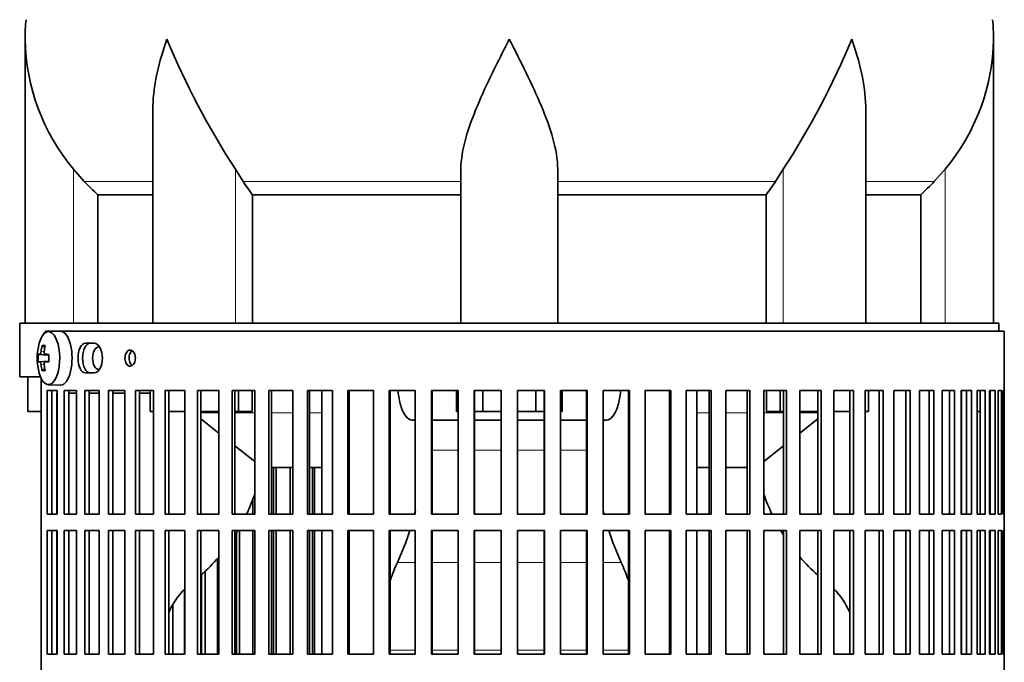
# Model space of a CAD drawing. Header units: millimetres. Extents: x 160 to 756, y -850 to 1272.
# Tile 11 of 15: x 503 to 686, y 257 to 376. Entities that reach past the tile are written whole.
import ezdxf

# ---------------------------------------------------------------- set-up
doc = ezdxf.new("R2010")
doc.units = ezdxf.units.MM
for name, color, linetype in [('M5X8_UNI7687', 7, 'Continuous'), ('VSI134_DIFFUSORE', 7, 'Continuous'), ('VSI134_FILTRO_A', 7, 'Continuous'), ('VSI134_FILTRO_B', 7, 'Continuous'), ('VSI134_SUPPORTO_', 7, 'Continuous')]:
    doc.layers.add(name, color=color, linetype=linetype)

# ---------------------------------------------------------------- blocks, each defined once
blk = doc.blocks.new('SE3')
at = {"layer": 'M5X8_UNI7687', "color": 7, "linetype": 'Continuous', "lineweight": 35}
for p, q in [((510.65, 318.18), (508.38, 318.11)), ((507.21, 315.52), (507.72, 315.13)), ((506.52, 313.88), (508.49, 313.73)), ((507.82, 313.89), (508.49, 313.83)), ((506.52, 312.49), (508.49, 312.63)), ((507.21, 310.85), (507.72, 311.24)), ((508.49, 312.54), (507.82, 312.47)), ((508.38, 308.25), (510.65, 308.18))]:
    blk.add_line(p, q, dxfattribs=at)
at = {"layer": 'M5X8_UNI7687', "color": 4, "linetype": 'Continuous', "lineweight": 9}
for p, q in [((508.49, 313.74), (506.81, 313.89)), ((507.02, 314.39), (507.63, 314.34)), ((507.83, 313.89), (508.49, 313.83)), ((506.81, 312.47), (508.49, 312.63)), ((507.63, 312.03), (507.02, 311.98)), ((508.49, 312.54), (507.83, 312.47))]:
    blk.add_line(p, q, dxfattribs=at)
at = {"layer": 'M5X8_UNI7687', "color": 7, "linetype": 'Continuous', "lineweight": 35}
for centre, radius, start, end in [((516.3, 313.18), 10, 163.7273, 196.2727), ((515.92, 313.18), 9.42, 175.7871, 184.2129)]:
    blk.add_arc(centre, radius, start, end, dxfattribs=at)
for centre, major_axis, ratio, start_param, end_param in [((508.41, 313.18), (0, 4.93), 0.422618, 0, 0.966337), ((508.41, 313.18), (0, 4.93), 0.422618, 2.175256, 6.283185), ((510.68, 313.18), (0, -5), 0.422618, 0, 3.154553), ((516.35, 313.18), (0, 10), 0.939693, 1.335108, 1.449667), ((514.3, 310.12), (-7.75, 5.06), 0.247104, -0.4365, -0.286808), ((516.22, 313.18), (0, 10), 0.866025, 1.335108, 1.449667), ((516.28, 313.03), (-9.97, 0.79), 0.036834, -0.313745, -0.199185), ((516.28, 313.03), (-9.97, 0.79), 0.036834, -0.670562, -0.556003), ((513, 313.18), (0, 9.26), 0.488139, 1.49595, 1.645642), ((516.28, 313.34), (-9.97, -0.79), 0.036834, 0.199185, 0.313745), ((516.35, 313.18), (0, -10), 0.939693, 4.833518, 4.948078), ((516.22, 313.18), (0, -10), 0.866025, 4.833518, 4.948078), ((516.28, 313.34), (-9.97, -0.79), 0.036834, 0.556003, 0.670562), ((514.3, 316.25), (-7.75, -5.06), 0.247104, 0.286808, 0.4365)]:
    blk.add_ellipse(centre, major_axis=major_axis, ratio=ratio, start_param=start_param, end_param=end_param, dxfattribs=at)
for points in [[(506.81, 313.89), (506.82, 313.89), (506.83, 313.9), (506.84, 313.9), (506.86, 313.92), (506.88, 313.93), (506.89, 313.95), (506.91, 313.98), (506.92, 314.01), (506.94, 314.04), (506.95, 314.08), (506.97, 314.12), (506.98, 314.16), (506.99, 314.2), (507, 314.25), (507.01, 314.29), (507.02, 314.34), (507.02, 314.37), (507.02, 314.39)], [(507.62, 314.39), (507.62, 314.37), (507.62, 314.34), (507.62, 314.29), (507.62, 314.25), (507.62, 314.2), (507.63, 314.16), (507.64, 314.12), (507.65, 314.08), (507.66, 314.04), (507.68, 314.01), (507.7, 313.98), (507.72, 313.95), (507.74, 313.93), (507.76, 313.92), (507.78, 313.9), (507.81, 313.9), (507.82, 313.89), (507.83, 313.89)], [(507.02, 311.98), (507.02, 311.99), (507.02, 312.03), (507.01, 312.07), (507, 312.12), (506.99, 312.16), (506.98, 312.21), (506.97, 312.25), (506.95, 312.29), (506.94, 312.33), (506.92, 312.36), (506.91, 312.39), (506.89, 312.41), (506.88, 312.43), (506.86, 312.45), (506.84, 312.46), (506.83, 312.47), (506.82, 312.47), (506.81, 312.47)], [(507.83, 312.47), (507.82, 312.47), (507.81, 312.47), (507.78, 312.46), (507.76, 312.45), (507.74, 312.43), (507.72, 312.41), (507.7, 312.39), (507.68, 312.36), (507.66, 312.33), (507.65, 312.29), (507.64, 312.25), (507.63, 312.21), (507.62, 312.16), (507.62, 312.12), (507.62, 312.07), (507.62, 312.03), (507.62, 311.99), (507.62, 311.98)]]:
    blk.add_open_spline(points, degree=3, dxfattribs=at)
at = {"layer": 'VSI134_DIFFUSORE', "color": 7, "linetype": 'Continuous', "lineweight": 35}
for p, q in [((504.06, 372.42), (504.06, 319.68)), ((684.06, 319.68), (684.06, 372.42)), ((527.78, 359.04), (527.78, 319.68)), ((660.33, 319.68), (660.33, 359.04)), ((515.07, 345.98), (513.06, 348.28)), ((544.57, 345.98), (543.15, 348.28)), ((585.06, 319.68), (585.06, 348.28)), ((603.06, 319.68), (603.06, 348.28)), ((644.97, 348.28), (643.55, 345.98)), ((675.06, 348.28), (673.05, 345.98)), ((517.59, 343.54), (527.78, 343.54)), ((517.59, 319.68), (517.59, 343.54)), ((546.35, 343.54), (585.06, 343.54)), ((546.35, 319.68), (546.35, 343.54)), ((603.06, 343.54), (641.77, 343.54)), ((641.77, 343.54), (641.77, 319.68)), ((660.33, 343.54), (670.53, 343.54)), ((670.53, 343.54), (670.53, 319.68))]:
    blk.add_line(p, q, dxfattribs=at)
at = {"layer": 'VSI134_DIFFUSORE', "color": 4, "linetype": 'Continuous', "lineweight": 9}
for p, q in [((513.06, 319.68), (513.06, 348.28)), ((543.15, 319.68), (543.15, 348.28)), ((644.97, 319.68), (644.97, 348.28)), ((675.06, 319.68), (675.06, 348.28)), ((527.78, 345.98), (515.07, 345.98)), ((585.06, 345.98), (544.57, 345.98)), ((603.06, 345.98), (643.55, 345.98)), ((660.33, 345.98), (673.05, 345.98))]:
    blk.add_line(p, q, dxfattribs=at)
at = {"layer": 'VSI134_DIFFUSORE', "color": 7, "linetype": 'Continuous', "lineweight": 35}
for centre, radius, start, end in [((542.56, 372.41), 38.5, 174.5826, 180.0014), ((645.56, 372.41), 38.5, 359.9671, 5.4174), ((542.75, 373.09), 38.7, 181.0158, 219.8906), ((668.74, 429.94), 149.81, 202.5842, 213.0334), ((519.38, 429.94), 149.81, 326.9666, 337.4158), ((645.37, 373.09), 38.7, 320.1094, 358.9842), ((577.68, 368.2), 39.88, 213.8582, 218.2062), ((610.43, 368.2), 39.88, 321.7938, 326.1418)]:
    blk.add_arc(centre, radius, start, end, dxfattribs=at)
for points, knots in [([(527.78, 359.03), (527.78, 359.35), (527.79, 359.68), (527.94, 364.05), (528.92, 368.26), (530.42, 372.41)], [0.4601729, 0.4601729, 0.4601729, 0.4601729, 0.5, 0.5, 1, 1, 1, 1]), ([(585.06, 348.28), (585.06, 350.11), (585.42, 352.05), (586.52, 355.99), (587.26, 358), (588.98, 362.1), (589.93, 364.14), (591.44, 367.22), (591.95, 368.25), (592.99, 370.32), (593.53, 371.38), (594.06, 372.41)], [0, 0, 0, 0, 0.25, 0.25, 0.5, 0.5, 0.75, 0.75, 0.875, 0.875, 1, 1, 1, 1]), ([(603.06, 348.28), (603.06, 350.11), (602.71, 352.01), (601.61, 355.97), (600.86, 357.98), (598.32, 364.05), (596.17, 368.26), (594.06, 372.41)], [0, 0, 0, 0, 0.25, 0.25, 0.5, 0.5, 1, 1, 1, 1]), ([(660.33, 359.03), (660.33, 359.35), (660.33, 359.68), (660.18, 364.05), (659.19, 368.26), (657.7, 372.41)], [0.4601729, 0.4601729, 0.4601729, 0.4601729, 0.5, 0.5, 1, 1, 1, 1])]:
    blk.add_open_spline(points, degree=3, knots=knots, dxfattribs=at)
for points in [[(517.59, 343.54), (516.71, 344.32), (515.88, 345.14), (515.07, 345.98)], [(673.05, 345.98), (672.24, 345.14), (671.4, 344.32), (670.53, 343.54)]]:
    blk.add_open_spline(points, degree=3, dxfattribs=at)
at = {"layer": 'VSI134_FILTRO_A', "color": 7, "linetype": 'Continuous', "lineweight": 35}
for p, q in [((686.06, 318.18), (508.09, 318.18)), ((686.06, 117.18), (686.06, 318.18)), ((516.9, 315.93), (515.28, 315.93)), ((507.07, 309.41), (507.07, 125.96)), ((515.28, 310.43), (516.9, 310.43)), ((508.14, 307.18), (508.14, 284.18)), ((510.05, 307.18), (508.14, 307.18)), ((509.06, 307.18), (509.06, 284.18)), ((510.05, 307.18), (510.05, 284.18)), ((511.33, 307.18), (511.33, 284.18)), ((513.64, 307.18), (511.33, 307.18)), ((512.22, 307.18), (512.22, 284.18)), ((513.64, 307.18), (513.64, 284.18)), ((515.15, 307.18), (515.15, 284.18)), ((517.84, 307.18), (515.15, 307.18)), ((515.99, 307.18), (515.99, 284.18)), ((517.84, 307.18), (517.84, 284.18)), ((519.57, 307.18), (519.57, 284.18)), ((522.62, 307.18), (519.57, 307.18)), ((520.37, 307.18), (520.37, 284.18)), ((522.62, 307.18), (522.62, 284.18)), ((524.56, 307.18), (524.56, 284.18)), ((527.94, 307.18), (524.56, 307.18)), ((525.3, 307.18), (525.3, 284.18)), ((527.94, 307.18), (527.94, 284.18)), ((530.08, 307.18), (530.08, 284.18)), ((533.77, 307.18), (530.08, 307.18)), ((530.76, 307.18), (530.76, 284.18)), ((533.77, 307.18), (533.77, 284.18)), ((536.09, 307.18), (536.09, 284.18)), ((540.06, 307.18), (536.09, 307.18)), ((536.7, 307.18), (536.7, 284.18)), ((540.06, 307.18), (540.06, 284.18)), ((542.54, 307.18), (542.54, 284.18)), ((546.75, 307.18), (542.54, 307.18)), ((543.07, 307.18), (543.07, 284.18)), ((546.75, 307.18), (546.75, 284.18)), ((549.38, 307.18), (549.38, 284.18)), ((553.81, 307.18), (549.38, 307.18)), ((549.84, 307.18), (549.84, 284.18)), ((553.81, 307.18), (553.81, 284.18)), ((556.55, 307.18), (556.55, 284.18)), ((561.17, 307.18), (556.55, 307.18)), ((556.94, 307.18), (556.94, 284.18)), ((561.17, 307.18), (561.17, 284.18)), ((564.02, 307.18), (564.02, 284.18)), ((568.79, 307.18), (564.02, 307.18)), ((564.32, 307.18), (564.32, 284.18)), ((568.79, 307.18), (568.79, 284.18)), ((571.71, 307.18), (571.71, 284.18)), ((576.59, 307.18), (571.71, 307.18)), ((571.93, 307.18), (571.93, 284.18)), ((576.59, 307.18), (576.59, 284.18)), ((579.58, 307.18), (579.58, 284.18)), ((584.53, 307.18), (579.58, 307.18)), ((579.71, 307.18), (579.71, 284.18)), ((584.53, 307.18), (584.53, 284.18)), ((587.55, 307.18), (587.55, 284.18)), ((592.54, 307.18), (587.55, 307.18)), ((587.59, 307.18), (587.59, 284.18)), ((592.54, 307.18), (592.54, 284.18)), ((595.57, 307.18), (595.57, 284.18)), ((600.57, 307.18), (595.57, 307.18)), ((600.52, 307.18), (600.52, 284.18)), ((600.57, 307.18), (600.57, 284.18)), ((603.58, 307.18), (603.58, 284.18)), ((608.54, 307.18), (603.58, 307.18)), ((608.41, 307.18), (608.41, 284.18)), ((608.54, 307.18), (608.54, 284.18)), ((611.52, 307.18), (611.52, 284.18)), ((616.4, 307.18), (611.52, 307.18)), ((616.19, 307.18), (616.19, 284.18)), ((616.4, 307.18), (616.4, 284.18)), ((619.33, 307.18), (619.33, 284.18)), ((624.1, 307.18), (619.33, 307.18)), ((623.8, 307.18), (623.8, 284.18)), ((624.1, 307.18), (624.1, 284.18)), ((626.94, 307.18), (626.94, 284.18)), ((631.56, 307.18), (626.94, 307.18)), ((631.18, 307.18), (631.18, 284.18)), ((631.56, 307.18), (631.56, 284.18)), ((634.31, 307.18), (634.31, 284.18)), ((638.74, 307.18), (634.31, 307.18)), ((638.28, 307.18), (638.28, 284.18)), ((638.74, 307.18), (638.74, 284.18)), ((641.36, 307.18), (641.36, 284.18)), ((645.58, 307.18), (641.36, 307.18)), ((645.04, 307.18), (645.04, 284.18)), ((645.58, 307.18), (645.58, 284.18)), ((648.06, 307.18), (648.06, 284.18)), ((652.03, 307.18), (648.06, 307.18)), ((651.42, 307.18), (651.42, 284.18)), ((652.03, 307.18), (652.03, 284.18)), ((654.35, 307.18), (654.35, 284.18)), ((658.03, 307.18), (654.35, 307.18)), ((657.36, 307.18), (657.36, 284.18)), ((658.03, 307.18), (658.03, 284.18)), ((663.55, 307.18), (660.17, 307.18)), ((660.17, 307.18), (660.17, 284.18)), ((662.81, 307.18), (662.81, 284.18)), ((663.55, 307.18), (663.55, 284.18)), ((668.54, 307.18), (665.5, 307.18)), ((665.5, 307.18), (665.5, 284.18)), ((667.75, 307.18), (667.75, 284.18)), ((668.54, 307.18), (668.54, 284.18)), ((672.96, 307.18), (670.28, 307.18)), ((670.28, 307.18), (670.28, 284.18)), ((672.12, 307.18), (672.12, 284.18)), ((672.96, 307.18), (672.96, 284.18)), ((676.79, 307.18), (674.48, 307.18)), ((674.48, 307.18), (674.48, 284.18)), ((675.9, 307.18), (675.9, 284.18)), ((676.79, 307.18), (676.79, 284.18)), ((679.98, 307.18), (678.07, 307.18)), ((678.07, 307.18), (678.07, 284.18)), ((679.06, 307.18), (679.06, 284.18)), ((679.98, 307.18), (679.98, 284.18)), ((682.52, 307.18), (681.02, 307.18)), ((681.02, 307.18), (681.02, 284.18)), ((681.57, 307.18), (681.57, 284.18)), ((682.52, 307.18), (682.52, 284.18)), ((684.38, 307.18), (683.3, 307.18)), ((683.3, 307.18), (683.3, 284.18)), ((683.41, 307.18), (683.41, 284.18)), ((684.38, 307.18), (684.38, 284.18)), ((685.56, 307.18), (684.91, 307.18)), ((684.91, 307.18), (684.91, 284.18)), ((685.56, 307.18), (685.56, 284.18)), ((686.05, 307.18), (685.83, 307.18)), ((685.83, 307.18), (685.83, 284.18)), ((686.05, 307.18), (686.05, 284.18)), ((510.05, 284.18), (508.14, 284.18)), ((513.64, 284.18), (511.33, 284.18)), ((517.84, 284.18), (515.15, 284.18)), ((522.62, 284.18), (519.57, 284.18)), ((527.94, 284.18), (524.56, 284.18)), ((533.77, 284.18), (530.08, 284.18)), ((540.06, 284.18), (536.09, 284.18)), ((546.75, 284.18), (542.54, 284.18)), ((553.81, 284.18), (549.38, 284.18)), ((561.17, 284.18), (556.55, 284.18)), ((568.79, 284.18), (564.02, 284.18)), ((576.59, 284.18), (571.71, 284.18)), ((584.53, 284.18), (579.58, 284.18)), ((592.54, 284.18), (587.55, 284.18)), ((600.57, 284.18), (595.57, 284.18)), ((608.54, 284.18), (603.58, 284.18)), ((616.4, 284.18), (611.52, 284.18)), ((624.1, 284.18), (619.33, 284.18)), ((631.56, 284.18), (626.94, 284.18)), ((638.74, 284.18), (634.31, 284.18)), ((645.58, 284.18), (641.36, 284.18)), ((652.03, 284.18), (648.06, 284.18)), ((658.03, 284.18), (654.35, 284.18)), ((663.55, 284.18), (660.17, 284.18)), ((668.54, 284.18), (665.5, 284.18)), ((672.96, 284.18), (670.28, 284.18)), ((676.79, 284.18), (674.48, 284.18)), ((679.98, 284.18), (678.07, 284.18)), ((682.52, 284.18), (681.02, 284.18)), ((684.38, 284.18), (683.3, 284.18)), ((685.56, 284.18), (684.91, 284.18)), ((686.05, 284.18), (685.83, 284.18)), ((508.14, 281.18), (508.14, 258.18)), ((510.05, 281.18), (508.14, 281.18)), ((509.06, 281.18), (509.06, 258.18)), ((510.05, 281.18), (510.05, 258.18)), ((511.33, 281.18), (511.33, 258.18)), ((513.64, 281.18), (511.33, 281.18)), ((512.22, 281.18), (512.22, 258.18)), ((513.64, 281.18), (513.64, 258.18)), ((515.15, 281.18), (515.15, 258.18)), ((517.84, 281.18), (515.15, 281.18)), ((515.99, 281.18), (515.99, 258.18)), ((517.84, 281.18), (517.84, 258.18)), ((519.57, 281.18), (519.57, 258.18)), ((522.62, 281.18), (519.57, 281.18)), ((520.37, 281.18), (520.37, 258.18)), ((522.62, 281.18), (522.62, 258.18)), ((524.56, 281.18), (524.56, 258.18)), ((527.94, 281.18), (524.56, 281.18)), ((525.3, 281.18), (525.3, 258.18)), ((527.94, 281.18), (527.94, 258.18)), ((530.08, 281.18), (530.08, 258.18)), ((533.77, 281.18), (530.08, 281.18)), ((530.76, 281.18), (530.76, 258.18)), ((533.77, 281.18), (533.77, 258.18)), ((536.09, 281.18), (536.09, 258.18)), ((540.06, 281.18), (536.09, 281.18)), ((536.7, 281.18), (536.7, 258.18)), ((540.06, 281.18), (540.06, 258.18)), ((542.54, 281.18), (542.54, 258.18)), ((546.75, 281.18), (542.54, 281.18)), ((543.07, 281.18), (543.07, 258.18)), ((546.75, 281.18), (546.75, 258.18)), ((549.38, 281.18), (549.38, 258.18)), ((553.81, 281.18), (549.38, 281.18)), ((549.84, 281.18), (549.84, 258.18)), ((553.81, 281.18), (553.81, 258.18)), ((556.55, 281.18), (556.55, 258.18)), ((561.17, 281.18), (556.55, 281.18)), ((556.94, 281.18), (556.94, 258.18)), ((561.17, 281.18), (561.17, 258.18)), ((564.02, 281.18), (564.02, 258.18)), ((568.79, 281.18), (564.02, 281.18)), ((564.32, 281.18), (564.32, 258.18)), ((568.79, 281.18), (568.79, 258.18)), ((571.71, 281.18), (571.71, 258.18)), ((576.59, 281.18), (571.71, 281.18)), ((571.93, 281.18), (571.93, 258.18)), ((576.59, 281.18), (576.59, 258.18)), ((579.58, 281.18), (579.58, 258.18)), ((584.53, 281.18), (579.58, 281.18)), ((579.71, 281.18), (579.71, 258.18)), ((584.53, 281.18), (584.53, 258.18)), ((587.55, 281.18), (587.55, 258.18)), ((592.54, 281.18), (587.55, 281.18)), ((587.59, 281.18), (587.59, 258.18)), ((592.54, 281.18), (592.54, 258.18)), ((595.57, 281.18), (595.57, 258.18)), ((600.57, 281.18), (595.57, 281.18)), ((600.52, 281.18), (600.52, 258.18)), ((600.57, 281.18), (600.57, 258.18)), ((603.58, 281.18), (603.58, 258.18)), ((608.54, 281.18), (603.58, 281.18)), ((608.41, 281.18), (608.41, 258.18)), ((608.54, 281.18), (608.54, 258.18)), ((611.52, 281.18), (611.52, 258.18)), ((616.4, 281.18), (611.52, 281.18)), ((616.19, 281.18), (616.19, 258.18)), ((616.4, 281.18), (616.4, 258.18)), ((619.33, 281.18), (619.33, 258.18)), ((624.1, 281.18), (619.33, 281.18)), ((623.8, 281.18), (623.8, 258.18)), ((624.1, 281.18), (624.1, 258.18)), ((626.94, 281.18), (626.94, 258.18)), ((631.56, 281.18), (626.94, 281.18)), ((631.18, 281.18), (631.18, 258.18)), ((631.56, 281.18), (631.56, 258.18)), ((634.31, 281.18), (634.31, 258.18)), ((638.74, 281.18), (634.31, 281.18)), ((638.28, 281.18), (638.28, 258.18)), ((638.74, 281.18), (638.74, 258.18)), ((641.36, 281.18), (641.36, 258.18)), ((645.58, 281.18), (641.36, 281.18)), ((645.04, 281.18), (645.04, 258.18)), ((645.58, 281.18), (645.58, 258.18)), ((648.06, 281.18), (648.06, 258.18)), ((652.03, 281.18), (648.06, 281.18)), ((651.42, 281.18), (651.42, 258.18)), ((652.03, 281.18), (652.03, 258.18)), ((654.35, 281.18), (654.35, 258.18)), ((658.03, 281.18), (654.35, 281.18)), ((657.36, 281.18), (657.36, 258.18)), ((658.03, 281.18), (658.03, 258.18)), ((663.55, 281.18), (660.17, 281.18)), ((660.17, 281.18), (660.17, 258.18)), ((662.81, 281.18), (662.81, 258.18)), ((663.55, 281.18), (663.55, 258.18)), ((668.54, 281.18), (665.5, 281.18)), ((665.5, 281.18), (665.5, 258.18)), ((667.75, 281.18), (667.75, 258.18)), ((668.54, 281.18), (668.54, 258.18)), ((672.96, 281.18), (670.28, 281.18)), ((670.28, 281.18), (670.28, 258.18)), ((672.12, 281.18), (672.12, 258.18)), ((672.96, 281.18), (672.96, 258.18)), ((676.79, 281.18), (674.48, 281.18)), ((674.48, 281.18), (674.48, 258.18)), ((675.9, 281.18), (675.9, 258.18)), ((676.79, 281.18), (676.79, 258.18)), ((679.98, 281.18), (678.07, 281.18)), ((678.07, 281.18), (678.07, 258.18)), ((679.06, 281.18), (679.06, 258.18)), ((679.98, 281.18), (679.98, 258.18)), ((682.52, 281.18), (681.02, 281.18)), ((681.02, 281.18), (681.02, 258.18)), ((681.57, 281.18), (681.57, 258.18)), ((682.52, 281.18), (682.52, 258.18)), ((684.38, 281.18), (683.3, 281.18)), ((683.3, 281.18), (683.3, 258.18)), ((683.41, 281.18), (683.41, 258.18)), ((684.38, 281.18), (684.38, 258.18)), ((685.56, 281.18), (684.91, 281.18)), ((684.91, 281.18), (684.91, 258.18)), ((685.56, 281.18), (685.56, 258.18)), ((686.05, 281.18), (685.83, 281.18)), ((685.83, 281.18), (685.83, 258.18)), ((686.05, 281.18), (686.05, 258.18)), ((510.05, 258.18), (508.14, 258.18)), ((513.64, 258.18), (511.33, 258.18)), ((517.84, 258.18), (515.15, 258.18)), ((522.62, 258.18), (519.57, 258.18)), ((527.94, 258.18), (524.56, 258.18)), ((533.77, 258.18), (530.08, 258.18)), ((540.06, 258.18), (536.09, 258.18)), ((546.75, 258.18), (542.54, 258.18)), ((553.81, 258.18), (549.38, 258.18)), ((561.17, 258.18), (556.55, 258.18)), ((568.79, 258.18), (564.02, 258.18)), ((576.59, 258.18), (571.71, 258.18)), ((584.53, 258.18), (579.58, 258.18)), ((592.54, 258.18), (587.55, 258.18)), ((600.57, 258.18), (595.57, 258.18)), ((608.54, 258.18), (603.58, 258.18)), ((616.4, 258.18), (611.52, 258.18)), ((624.1, 258.18), (619.33, 258.18)), ((631.56, 258.18), (626.94, 258.18)), ((638.74, 258.18), (634.31, 258.18)), ((645.58, 258.18), (641.36, 258.18)), ((652.03, 258.18), (648.06, 258.18)), ((658.03, 258.18), (654.35, 258.18)), ((663.55, 258.18), (660.17, 258.18)), ((668.54, 258.18), (665.5, 258.18)), ((672.96, 258.18), (670.28, 258.18)), ((676.79, 258.18), (674.48, 258.18)), ((679.98, 258.18), (678.07, 258.18)), ((682.52, 258.18), (681.02, 258.18)), ((684.38, 258.18), (683.3, 258.18)), ((685.56, 258.18), (684.91, 258.18)), ((686.05, 258.18), (685.83, 258.18))]:
    blk.add_line(p, q, dxfattribs=at)
for points, knots in [([(508.09, 318.18), (508.02, 318.18), (507.95, 318.16), (507.82, 318.09), (507.75, 318.03), (507.63, 317.88), (507.57, 317.79), (507.48, 317.6), (507.44, 317.52), (507.41, 317.43)], [0, 0, 0, 0, 0.125, 0.125, 0.25, 0.25, 0.375, 0.375, 0.4609222, 0.4609222, 0.4609222, 0.4609222]), ([(515.28, 315.93), (514.91, 315.93), (514.55, 315.64), (514.04, 314.62), (513.9, 313.9), (513.9, 312.47), (514.04, 311.75), (514.55, 310.73), (514.91, 310.43), (515.28, 310.43)], [0, 0, 0, 0, 0.25, 0.25, 0.5, 0.5, 0.75, 0.75, 1, 1, 1, 1]), ([(516.14, 310.43), (515.76, 310.43), (515.4, 310.73), (514.9, 311.75), (514.75, 312.46), (514.75, 313.9), (514.9, 314.61), (515.41, 315.64), (515.76, 315.93), (516.14, 315.93)], [0, 0, 0, 0, 0.25, 0.25, 0.5, 0.5, 0.75, 0.75, 1, 1, 1, 1]), ([(516.9, 315.93), (517.3, 315.93), (517.69, 315.64), (518.26, 314.62), (518.43, 313.9), (518.43, 312.47), (518.27, 311.75), (517.69, 310.73), (517.3, 310.43), (516.9, 310.43)], [0, 0, 0, 0, 0.25, 0.25, 0.5, 0.5, 0.75, 0.75, 1, 1, 1, 1]), ([(522.63, 313.18), (522.63, 313.35), (522.65, 313.52), (522.68, 313.68), (522.72, 313.84), (522.77, 313.99), (522.83, 314.12), (522.9, 314.25), (522.98, 314.37), (523.07, 314.46), (523.16, 314.54), (523.27, 314.61), (523.37, 314.65), (523.48, 314.68), (523.59, 314.69), (523.69, 314.67), (523.8, 314.65), (523.91, 314.61), (524.01, 314.53), (524.1, 314.46), (524.19, 314.36), (524.27, 314.24), (524.35, 314.12), (524.41, 313.98), (524.46, 313.83), (524.51, 313.67), (524.54, 313.51), (524.55, 313.34), (524.55, 313.29), (524.56, 313.24), (524.56, 313.18), (524.56, 313.02), (524.54, 312.85), (524.5, 312.69), (524.46, 312.53), (524.41, 312.38), (524.34, 312.25), (524.27, 312.12), (524.19, 312), (524.1, 311.91), (524, 311.82), (523.9, 311.76), (523.79, 311.72), (523.69, 311.68), (523.58, 311.67), (523.47, 311.69), (523.36, 311.71), (523.26, 311.76), (523.16, 311.83), (523.07, 311.91), (522.98, 312.01), (522.9, 312.13), (522.83, 312.25), (522.76, 312.39), (522.72, 312.54), (522.67, 312.69), (522.64, 312.86), (522.63, 313.03), (522.63, 313.08), (522.63, 313.13), (522.63, 313.18)], [0, 0, 0, 0, 0.053705, 0.053705, 0.053705, 0.107409, 0.107409, 0.107409, 0.161118, 0.161118, 0.161118, 0.21483, 0.21483, 0.21483, 0.268537, 0.268537, 0.268537, 0.322238, 0.322238, 0.322238, 0.375943, 0.375943, 0.375943, 0.429653, 0.429653, 0.429653, 0.483364, 0.483364, 0.483364, 0.5, 0.5, 0.5, 0.553705, 0.553705, 0.553705, 0.607409, 0.607409, 0.607409, 0.661118, 0.661118, 0.661118, 0.71483, 0.71483, 0.71483, 0.768537, 0.768537, 0.768537, 0.822238, 0.822238, 0.822238, 0.875943, 0.875943, 0.875943, 0.929653, 0.929653, 0.929653, 0.983364, 0.983364, 0.983364, 1, 1, 1, 1]), ([(523.96, 314.56), (523.95, 314.55), (523.94, 314.54), (523.93, 314.53), (523.83, 314.46), (523.74, 314.36), (523.67, 314.24), (523.59, 314.12), (523.53, 313.98), (523.48, 313.83), (523.44, 313.67), (523.41, 313.51), (523.4, 313.34), (523.39, 313.29), (523.39, 313.24), (523.39, 313.18), (523.39, 313.02), (523.41, 312.85), (523.45, 312.69), (523.48, 312.53), (523.53, 312.38), (523.6, 312.25), (523.67, 312.12), (523.75, 312), (523.84, 311.91), (523.88, 311.87), (523.92, 311.84), (523.96, 311.81)], [0.3155206, 0.3155206, 0.3155206, 0.3155206, 0.3222379, 0.3222379, 0.3222379, 0.3759422, 0.3759422, 0.3759422, 0.429653, 0.429653, 0.429653, 0.483364, 0.483364, 0.483364, 0.5, 0.5, 0.5, 0.5537044, 0.5537044, 0.5537044, 0.6074086, 0.6074086, 0.6074086, 0.6611174, 0.6611174, 0.6611174, 0.6840717, 0.6840717, 0.6840717, 0.6840717])]:
    blk.add_open_spline(points, degree=3, knots=knots, dxfattribs=at)
at = {"layer": 'VSI134_FILTRO_B', "color": 7, "linetype": 'Continuous', "lineweight": 35}
for p, q in [((550.24, 292.89), (550.24, 284.18)), ((550.74, 292.89), (550.74, 284.18)), ((553.35, 292.89), (553.35, 284.18)), ((557.46, 292.89), (557.46, 284.18)), ((557.88, 292.89), (557.88, 284.18)), ((546.41, 286.97), (546.41, 284.18)), ((543.36, 280.72), (543.36, 258.18)), ((543.93, 281.18), (543.93, 258.18)), ((546.41, 281.18), (546.41, 258.18)), ((550.24, 281.18), (550.24, 258.18)), ((550.74, 281.18), (550.74, 258.18)), ((553.35, 281.18), (553.35, 258.18)), ((557.46, 281.18), (557.46, 258.18)), ((557.88, 281.18), (557.88, 258.18)), ((539.83, 275.96), (539.83, 258.18)), ((536.86, 272.99), (536.86, 258.18)), ((537.5, 273.57), (537.5, 258.18)), ((533.67, 270.25), (533.67, 258.18)), ((531.5, 267.38), (531.5, 258.18)), ((530.8, 266), (530.8, 258.18))]:
    blk.add_line(p, q, dxfattribs=at)
at = {"layer": 'VSI134_SUPPORTO_', "color": 7, "linetype": 'Continuous', "lineweight": 35}
for p, q in [((685.06, 319.68), (503.06, 319.68)), ((503.06, 319.68), (503.06, 309.68)), ((685.06, 318.18), (685.06, 319.68)), ((506.94, 309.68), (503.06, 309.68)), ((504.56, 303.28), (504.56, 309.68)), ((509.98, 306.68), (509.98, 284.18)), ((510.05, 306.68), (509.98, 306.68)), ((513.64, 306.68), (512.22, 306.68)), ((517.84, 306.68), (515.99, 306.68)), ((522.62, 306.68), (520.37, 306.68)), ((527.3, 306.68), (525.3, 306.68)), ((527.3, 303.28), (527.3, 307.18)), ((543.72, 303.28), (543.72, 307.18)), ((546.26, 303.28), (546.26, 307.18)), ((559.23, 284.18), (559.23, 307.18)), ((584.24, 303.28), (584.24, 307.18)), ((589.15, 303.28), (589.15, 307.18)), ((598.97, 303.28), (598.97, 307.18)), ((603.87, 303.28), (603.87, 307.18)), ((628.88, 284.18), (628.88, 307.18)), ((641.85, 303.28), (641.85, 307.18)), ((644.39, 303.28), (644.39, 307.18)), ((660.81, 303.28), (660.81, 307.18)), ((678.13, 307.18), (678.13, 284.18)), ((507.07, 303.28), (504.56, 303.28)), ((527.94, 303.28), (527.3, 303.28)), ((533.77, 303.28), (530.76, 303.28)), ((540.06, 303.28), (536.7, 303.28)), ((543.72, 303.28), (543.07, 303.28)), ((546.26, 303.28), (543.72, 303.28)), ((584.53, 303.28), (584.24, 303.28)), ((589.15, 303.28), (587.59, 303.28)), ((592.54, 303.28), (589.15, 303.28)), ((598.97, 303.28), (595.57, 303.28)), ((600.52, 303.28), (598.97, 303.28)), ((603.87, 303.28), (603.58, 303.28)), ((644.39, 303.28), (641.85, 303.28)), ((645.04, 303.28), (644.39, 303.28)), ((651.42, 303.28), (648.06, 303.28)), ((657.36, 303.28), (654.35, 303.28)), ((660.81, 303.28), (660.17, 303.28)), ((681.57, 303.28), (681.02, 303.28)), ((683.41, 303.28), (683.3, 303.28)), ((536.7, 301.9), (540.06, 299.25)), ((576.59, 301.68), (575.99, 301.68)), ((584.53, 301.68), (579.71, 301.68)), ((592.54, 301.68), (587.59, 301.68)), ((600.52, 301.68), (595.57, 301.68)), ((608.41, 301.68), (603.58, 301.68)), ((612.13, 301.68), (611.52, 301.68)), ((648.06, 299.25), (651.42, 301.9)), ((543.07, 296.86), (546.75, 293.95)), ((641.36, 293.95), (645.04, 296.86)), ((549.84, 292.89), (553.81, 292.89)), ((556.94, 292.89), (559.23, 292.89)), ((628.88, 292.89), (631.18, 292.89)), ((634.31, 292.89), (638.28, 292.89)), ((509.98, 281.18), (509.98, 258.18)), ((559.23, 258.18), (559.23, 281.18)), ((628.88, 258.18), (628.88, 281.18)), ((678.13, 281.18), (678.13, 258.18))]:
    blk.add_line(p, q, dxfattribs=at)
at = {"layer": 'VSI134_SUPPORTO_', "color": 4, "linetype": 'Continuous', "lineweight": 9}
for p, q in [((540.06, 303.03), (536.7, 303.03)), ((546.75, 303.03), (543.07, 303.03)), ((553.81, 303.03), (549.84, 303.03)), ((559.23, 303.03), (556.94, 303.03)), ((631.18, 303.03), (628.88, 303.03)), ((638.28, 303.03), (634.31, 303.03)), ((645.04, 303.03), (641.36, 303.03)), ((651.42, 303.03), (648.06, 303.03)), ((579.71, 296.08), (584.53, 296.08)), ((587.59, 296.08), (592.54, 296.08)), ((595.57, 296.08), (600.52, 296.08)), ((603.58, 296.08), (608.41, 296.08)), ((573.26, 275.24), (576.59, 275.24)), ((579.71, 275.24), (584.53, 275.24)), ((587.59, 275.24), (592.54, 275.24)), ((595.57, 275.24), (600.52, 275.24)), ((603.58, 275.24), (608.41, 275.24)), ((611.52, 275.24), (614.85, 275.24)), ((571.93, 258.95), (576.59, 258.95)), ((579.71, 258.95), (584.53, 258.95)), ((587.59, 258.95), (592.54, 258.95)), ((595.57, 258.95), (600.52, 258.95)), ((603.58, 258.95), (608.41, 258.95)), ((611.52, 258.95), (616.19, 258.95))]:
    blk.add_line(p, q, dxfattribs=at)
at = {"layer": 'VSI134_SUPPORTO_', "color": 7, "linetype": 'Continuous', "lineweight": 35}
for centre, radius, start, end in [((526.81, 296.81), 51.21, 345.7276, 346.5315), ((661.33, 296.81), 51.24, 193.4782, 194.277), ((526.81, 296.81), 51.21, 335.1004, 342.2404), ((661.33, 296.81), 51.24, 197.7563, 204.8944), ((606.62, 260.18), 36.61, 155.6995, 161.152), ((581.5, 260.18), 36.6, 18.895, 24.3032)]:
    blk.add_arc(centre, radius, start, end, dxfattribs=at)
for centre, major_axis, start_param, end_param in [((516.45, 300.14), (0, -35), 1.097453, 1.214155), ((671.66, 300.14), (0, -35), 5.06903, 5.185732), ((516.45, 300.14), (0, -35), 0.967176, 0.998482), ((671.66, 300.14), (0, -35), -0.998482, -0.967176), ((516.45, 300.14), (0, -35), 0.676569, 0.818266), ((671.66, 300.14), (0, -35), 5.464919, 5.606617), ((543.24, 259.41), (0, 15), 0.752814, 1.121918), ((644.87, 259.41), (0, 15), 5.161267, 5.530371)]:
    blk.add_ellipse(centre, major_axis=major_axis, ratio=0.92388, start_param=start_param, end_param=end_param, dxfattribs=at)
for points, knots in [([(517.74, 315.28), (517.44, 315.28), (517.15, 315.06), (516.73, 314.28), (516.62, 313.73), (516.62, 312.64), (516.73, 312.09), (517.14, 311.31), (517.44, 311.08), (517.74, 311.08), (517.74, 311.08), (517.74, 311.08)], [0.2501942, 0.2501942, 0.2501942, 0.2501942, 0.375, 0.375, 0.5, 0.5, 0.625, 0.625, 0.75, 0.75, 0.7502028, 0.7502028, 0.7502028, 0.7502028]), ([(573.36, 307.18), (573.38, 307.02), (573.39, 306.86), (573.52, 305.75), (573.71, 304.85), (574.21, 303.34), (574.52, 302.73), (575.22, 301.9), (575.6, 301.68), (575.99, 301.68)], [0.2091858, 0.2091858, 0.2091858, 0.2091858, 0.25, 0.25, 0.5, 0.5, 0.75, 0.75, 1, 1, 1, 1]), ([(612.13, 301.68), (612.51, 301.68), (612.9, 301.9), (613.59, 302.73), (613.91, 303.34), (614.41, 304.85), (614.6, 305.75), (614.72, 306.87), (614.74, 307.02), (614.75, 307.18)], [0, 0, 0, 0, 0.25, 0.25, 0.5, 0.5, 0.75, 0.75, 0.7906554, 0.7906554, 0.7906554, 0.7906554]), ([(576.6, 301.52), (576.57, 301.54), (576.54, 301.56), (576.38, 301.65), (576.25, 301.68), (576.11, 301.68)], [0.8474962, 0.8474962, 0.8474962, 0.8474962, 0.875, 0.875, 1, 1, 1, 1]), ([(611.52, 301.52), (611.55, 301.54), (611.57, 301.56), (611.73, 301.65), (611.87, 301.68), (612, 301.68)], [0.8474962, 0.8474962, 0.8474962, 0.8474962, 0.875, 0.875, 1, 1, 1, 1])]:
    blk.add_open_spline(points, degree=3, knots=knots, dxfattribs=at)

msp = doc.modelspace()

# ---------------------------------------------------------------- block references
msp.add_blockref('SE3', (0, 0))

doc.saveas('drawing.dxf')
